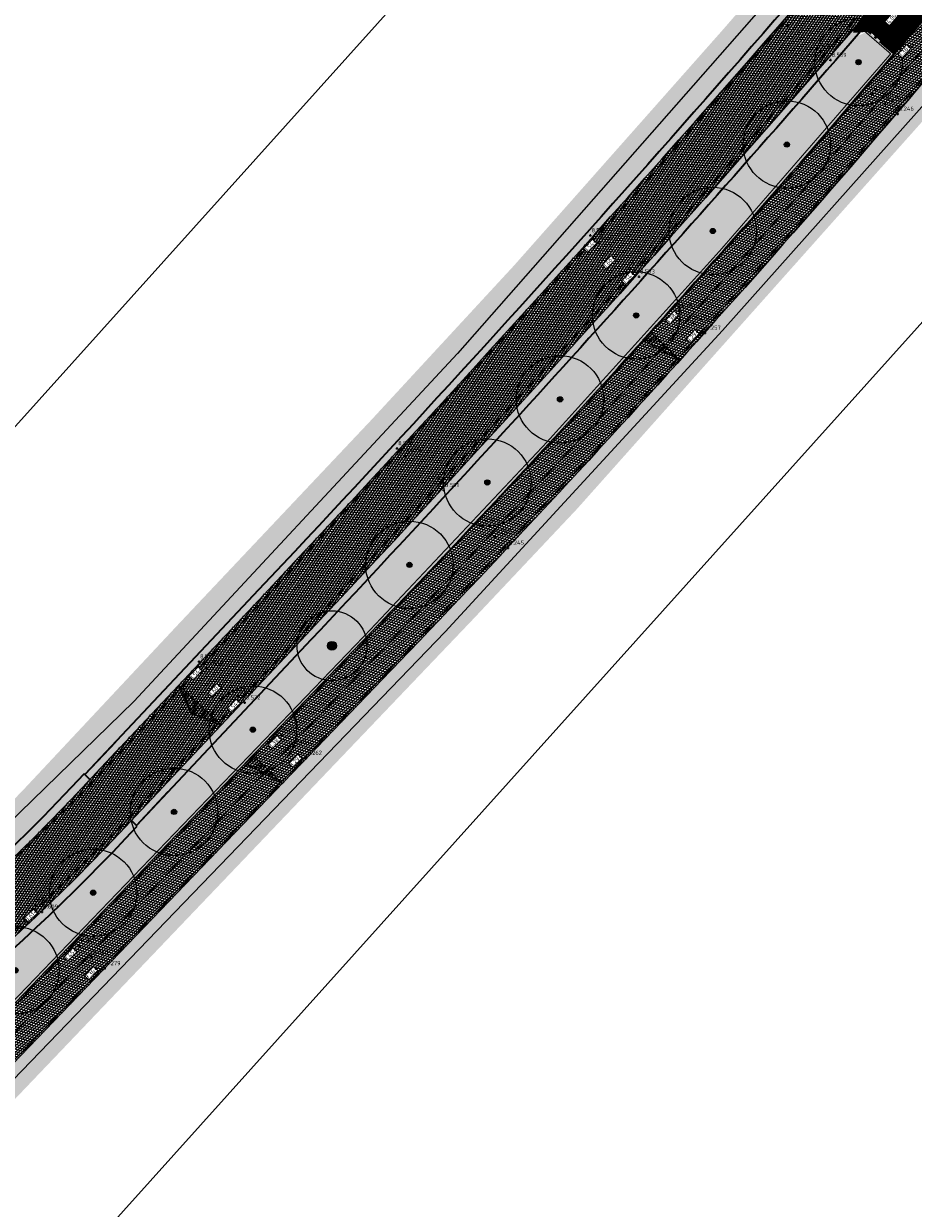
# Model space of a CAD drawing. Header units: metres. Extents: x 157685 to 160831, y 403691 to 406312.
# Tile 52 of 134: x 159374 to 159450, y 404400 to 404502. Entities that reach past the tile are written whole.
import ezdxf

# ---------------------------------------------------------------- set-up
doc = ezdxf.new("R2010")
doc.units = ezdxf.units.M
doc.header["$PDMODE"] = 35
for name, pattern in [('VH-OPSLUITBAND_120X250', [26, 16, -4, 2, -4]), ('VW-1-3_STREEP', [4, 1, -3]), ('VW-30-270_STREEP', [3, 0.3, -2.7])]:
    doc.linetypes.add(name, pattern=pattern)
doc.layers.get('Defpoints').update_dxf_attribs({"color": 171})
for name, color, linetype, lineweight in [('B-WE-GR-BOOM-S', 90, 'Continuous', 25), ('B-WE-GR-BOOM-S (ingemeten)', 90, 'Continuous', 25), ('B-WE-OG-HOOGTEPUNT-S', 7, 'Continuous', 25), ('B-WE-OG-HOOGTEPUNT-T18', 10, 'Continuous', 18), ('N-WE-GR-DOORWORTELBARE RUIMTE-G', 80, 'Continuous', 35), ('N-WE-GR-GRAS-A', 62, 'Continuous', 18), ('N-WE-GW-HOOGTE_AFWERKHOOGTE-T25', 7, 'Continuous', 25), ('N-WE-VH-GESLOTENVERHARDING_ASFALT-A-200', 253, 'Continuous', 18), ('N-WE-VH-HALFVERHARDING_GESTABILISEERD GRAS-A-200', 190, 'Continuous', 18), ('N-WE-VH-HALFVERHARDING_GRASBETONSTEEN-A-200', 132, 'Continuous', 18), ('N-WE-VH-HALFVERHARDING_GRASBETONSTEEN-G', 7, 'Continuous', 35), ('N-WE-VH-KANTOPSLUITING_OPSLUITBAND_120X250-G', 4, 'VH-OPSLUITBAND_120X250', 35), ('N-WE-VH-KANTVERHARDING-G', 7, 'Continuous', 30), ('N-WE-VH-M', 7, 'Continuous', 18), ('N-WE-VH-OPENVERHARDING_BETONSTRAATSTEEN-A-200', 252, 'Continuous', 18), ('N-WE-VH-VERHARDING_ASFALT-A', 252, 'Continuous', 18), ('N-WE-VW-MARKERING_LANGS_STREEP_13_010-G', 7, 'VW-1-3_STREEP', 13), ('N-WE-VW-MARKERING_LANGS_STREEP_30270_010-G', 7, 'VW-30-270_STREEP', 13), ('N-WE-VW-MARKERING_LANGS_STREEP_DOORGETROKKEN_010-G', 7, 'Continuous', 13)]:
    doc.layers.add(name, color=color, linetype=linetype, lineweight=lineweight)
doc.layers.add('Iv-a-afwateringsprofiel', color=5, linetype='Continuous')
doc.styles.add('NLCS-ISO', font='NLCS-ISO.TTF')
doc.styles.add('NLCS-ISO-M200-T18', font='NLCS-ISO.TTF', dxfattribs={"height": 0.36})
doc.dimstyles.new('NLCS-M200-T18-PIJL_L2_H2', dxfattribs={"dimscale": 0.2, "dimtxt": 0.36, "dimasz": 1.8, "dimexe": 2, "dimexo": 2, "dimgap": 0.7, "dimtad": 1, "dimzin": 0, "dimdsep": 46, "dimtxsty": 'NLCS-ISO-M200-T18', "dimcen": 0, "dimdle": 2, "dimclrd": 256, "dimclre": 256, "dimclrt": 256, "dimazin": 0, "dimtfac": 1, "dimtofl": 0, "dimtmove": 0, "dimatfit": 3, "dimfxl": 2, "dimfxlon": 1, "dimtfill": 1, "dimtfillclr": 256, "dimtolj": 1, "dimtzin": 0, "dimlwd": -1, "dimlwe": -1, "dimarcsym": 0})
pattern_1 = [(0, (0, 0), (1, 1), [0.12, -0.8]), (45, (0.4, 0.2), (-0.1131370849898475, 1.866761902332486), [0.12, -0.8]), (29.99999999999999, (0.08, 0.12), (0.2274613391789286, 1.286025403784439), [0.12, -0.8]), (15, (0.32, 0.48), (0.3856270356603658, 0.7244941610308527), [0.12, -0.8]), (135, (0.16, 2), (-0.02828427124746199, -0.6505382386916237), [0.12, -0.8]), (150, (1.2, 0.4), (0.2156921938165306, -0.5864101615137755), [0.12, -0.8]), (165, (0.24, 0.04), (0.1434520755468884, -0.7010146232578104), [0.12, -0.8]), (85, (0.4, 0.4), (-0.872677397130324, 1.040016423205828), [0.12, -0.8]), (99.99999999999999, (0, 0), (-1.112117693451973, 0.7787131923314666), [0.12, -0.7999999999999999])]
pattern_2 = [(0, (0, 0), (0.1875, 0.1875), [0.1875, -0.1875]), (90, (0.09375, 0.09375), (-0.1875, 0.1875), [0.1875, -0.1875])]
pattern_3 = [(98.04306412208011, (159358.0725910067, 404372.9916169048), (-0.2772456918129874, -0.0391768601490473), [0.14, -0.14]), (188.0430641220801, (159358.0725910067, 404372.9916169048), (0.03917686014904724, -0.2772456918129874), [0.14, -0.14]), (98.04306412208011, (159357.9339694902, 404372.9720286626), (-0.2772456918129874, -0.0391768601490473), [0.14, -0.14]), (188.0430641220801, (159358.0530027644, 404373.1302384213), (0.03917686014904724, -0.2772456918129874), [0.14, -0.14])]

# ---------------------------------------------------------------- blocks, each defined once
blk = doc.blocks.new('*D775')
at = {"layer": 'Defpoints', "color": 0, "transparency": 16777216}
for p in [(159449.731255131, 404503.4770989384), (159449.731255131, 404503.4770989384), (159447.1136451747, 404500.4525133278)]:
    blk.add_point(p, dxfattribs=at)
at = {"layer": 'N-WE-VH-M', "transparency": 16777216}
for p, q in [((159449.7312551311, 404503.4770989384), (159449.42879657, 404503.7388599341)), ((159447.3492300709, 404500.7247260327), (159449.495670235, 404503.2048862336)), ((159447.1136451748, 404500.4525133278), (159446.8111866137, 404500.7142743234))]:
    blk.add_line(p, q, dxfattribs=at)
for points in [[(159449.4503014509, 404503.2441503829), (159449.5410390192, 404503.1656220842), (159449.7312551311, 404503.4770989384)], [(159447.3038612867, 404500.7639901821), (159447.3945988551, 404500.6854618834), (159447.1136451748, 404500.4525133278)]]:
    blk.add_solid(points, dxfattribs=at)
at = {"layer": 'N-WE-VH-M', "transparency": 16777216, "insert": (159448.1804833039, 404502.1742149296), "char_height": 0.36, "attachment_point": 5, "rotation": 49.125640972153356, "style": 'NLCS-ISO-M200-T18', "bg_fill": 3, "box_fill_scale": 1.1, "bg_fill_color": 256, "bg_fill_true_color": 13158600, "bg_fill_transparency": 0}
blk.add_mtext('\\A1;4.00', dxfattribs=at)
blk = doc.blocks.new('SGR-BOOM_GBKN-SO')
at = {"linetype": 'ByBlock', "lineweight": 18}
h = blk.add_hatch(color=0, dxfattribs=at)
h.dxf.hatch_style = 1
edge = h.paths.add_edge_path()
edge.add_arc((0, 0), 0.25, 0, 360)
at = {"color": 0, "linetype": 'ByBlock', "lineweight": 18}
for radius in [2, 0.25]:
    blk.add_circle((0, 0), radius, dxfattribs=at)
at = {"color": 0, "linetype": 'ByBlock', "lineweight": 18, "style": 'NLCS-ISO'}
blk.add_attdef('SOORT', (2.5, 0), '', height=1.5, dxfattribs=at)
blk = doc.blocks.new('SGR-BOOM_01')
at = {"ltscale": 0.1}
h = blk.add_hatch(color=256, dxfattribs=at)
edge = h.paths.add_edge_path()
edge.add_arc((7.366995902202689e-12, -5.115907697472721e-12), 0.15, 0, 360)
for centre, radius in [((0, 0), 2.5), ((7.366995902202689e-12, -5.115907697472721e-12), 0.04499999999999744)]:
    blk.add_circle(centre, radius)
blk.add_circle((7.366995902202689e-12, -5.115907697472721e-12), 0.15, dxfattribs=at)
blk = doc.blocks.new('SOG-HOOGTEPUNT-SO')
for p, q in [((-0.5, 0), (0.5, 0)), ((0, 0.5), (0, -0.5))]:
    blk.add_line(p, q)
blk = doc.blocks.new('*U873')
h = blk.add_hatch()
h.set_pattern_fill('AMO-BODEM_LEEM', color=256, scale=0.1, angle=135, pattern_type=2)
h.set_pattern_definition([(270, (0.4999999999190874, -1.52950818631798), (0.25, -5.551115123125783e-17), [])])
h.paths.add_polyline_path([(3.499999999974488, 0), (3.499999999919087, 1), (0, 0)])
blk.add_lwpolyline([(3.499999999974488, 0), (3.499999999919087, 1), (0, 0)], close=True)
blk = doc.blocks.new('*U874')
h = blk.add_hatch()
h.set_pattern_fill('AMO-BODEM_LEEM', color=256, scale=0.1, angle=135, pattern_type=2)
h.set_pattern_definition([(270, (-0.4999999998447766, -0.5295081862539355), (0.25, -5.551115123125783e-17), [])])
h.paths.add_polyline_path([(2.500000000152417, 0), (2.500000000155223, 1.000000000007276), (0, 0)])
h = blk.add_hatch()
h.set_pattern_fill('AMO-BODEM_LEEM', color=256, scale=0.1, angle=135, pattern_type=2)
h.set_pattern_definition([(270, (-1.499999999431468, -0.5295081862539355), (0.25, -5.551115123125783e-17), [])])
h.paths.add_polyline_path([(2.500000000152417, 0), (2.500000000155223, 1.000000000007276), (5.000000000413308, 0)])
for points in [[(2.500000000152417, 0), (2.500000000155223, 1.000000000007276), (0, 0)], [(2.500000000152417, 0), (2.500000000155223, 1.000000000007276), (5.000000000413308, 0)]]:
    blk.add_lwpolyline(points, close=True)

msp = doc.modelspace()

# ---------------------------------------------------------------- hatches: boundary and pattern name
at = {"layer": 'N-WE-GR-GRAS-A'}
h = msp.add_hatch(dxfattribs=at)
h.set_pattern_fill('AGR-GRAS_01-SO', color=256, scale=0.04, pattern_type=2)
h.set_pattern_definition(pattern_1)
edge = h.paths.add_edge_path()
edge.add_line((159486.0976987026, 404559.6040639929), (159489.2879344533, 404563.5953185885))
edge.add_line((159489.2879344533, 404563.5953185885), (159488.9579796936, 404566.7480068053))
edge.add_line((159488.9579796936, 404566.7480068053), (159488.4316255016, 404567.1687251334))
edge.add_line((159488.4316255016, 404567.1687251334), (159486.506, 404565.401))
edge.add_line((159486.506, 404565.401), (159484.934, 404563.096))
edge.add_line((159484.934, 404563.096), (159477.0752872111, 404553.2238677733))
edge.add_line((159477.0752872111, 404553.2238677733), (159455.8254069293, 404526.9358052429))
edge.add_line((159455.8254069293, 404526.9358052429), (159443.0590710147, 404512.0078888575))
edge.add_line((159443.0590710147, 404512.0078888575), (159433.7619803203, 404501.2826950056))
edge.add_line((159433.7619803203, 404501.2826950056), (159415.769490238, 404480.9739000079))
edge.add_line((159415.769490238, 404480.9739000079), (159403.496098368, 404467.6952198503))
edge.add_line((159403.496098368, 404467.6952198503), (159387.0426817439, 404450.2758926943))
edge.add_line((159387.0426817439, 404450.2758926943), (159373.7839626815, 404436.1209388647))
edge.add_line((159373.7839626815, 404436.1209388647), (159366.0961455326, 404428.1314440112))
edge.add_line((159366.0961455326, 404428.1314440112), (159359.25, 404421.795))
edge.add_line((159359.25, 404421.795), (159355.8008949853, 404419.1669526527))
edge.add_line((159355.8008949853, 404419.1669526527), (159352.68, 404417.098))
edge.add_line((159352.68, 404417.098), (159350.868, 404416.587))
edge.add_line((159350.868, 404416.587), (159349.917, 404416.656))
edge.add_line((159349.917, 404416.656), (159349.766, 404416.8245))
edge.add_line((159349.766, 404416.8245), (159349.405, 404417.398))
edge.add_line((159349.405, 404417.398), (159349.351, 404417.881))
edge.add_line((159349.351, 404417.881), (159343.21, 404414.61))
edge.add_line((159343.21, 404414.61), (159337.3, 404408.5))
edge.add_line((159337.3, 404408.5), (159326.4217340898, 404403.2471475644))
edge.add_line((159326.4217340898, 404403.2471475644), (159327.0184105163, 404402.0111895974))
edge.add_line((159327.0184105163, 404402.0111895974), (159324.4451240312, 404400.736043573))
edge.add_line((159324.4451240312, 404400.736043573), (159308.778, 404392.9815))
edge.add_line((159308.778, 404392.9815), (159290.525443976, 404383.9472802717))
edge.add_line((159290.525443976, 404383.9472802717), (159289.307, 404386.409))
edge.add_line((159289.307, 404386.409), (159284.765, 404383.811))
edge.add_line((159284.765, 404383.811), (159284.817, 404383.72))
edge.add_line((159284.817, 404383.72), (159285.9187846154, 404381.7928769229))
edge.add_line((159285.9187846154, 404381.7928769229), (159276.665, 404376.505))
edge.add_line((159276.665, 404376.505), (159275.513, 404378.52))
edge.add_line((159275.513, 404378.52), (159271.19, 404376.593))
edge.add_line((159271.19, 404376.593), (159272.941, 404374.175))
edge.add_line((159272.941, 404374.175), (159260.5997271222, 404367.2220883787))
edge.add_line((159260.5997271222, 404367.2220883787), (159251.1625291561, 404362.4409326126))
edge.add_line((159251.1625291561, 404362.4409326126), (159239.7911829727, 404356.9159978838))
edge.add_line((159239.7911829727, 404356.9159978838), (159232.3698555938, 404353.3396434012))
edge.add_line((159232.3698555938, 404353.3396434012), (159227.509698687, 404351.5886457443))
edge.add_line((159227.509698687, 404351.5886457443), (159220.223457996, 404348.9635884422))
edge.add_line((159220.223457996, 404348.9635884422), (159211.6693482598, 404345.8817484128))
edge.add_line((159211.6693482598, 404345.8817484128), (159209.3216520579, 404345.161543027))
edge.add_line((159209.3216520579, 404345.161543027), (159195.7787390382, 404341.2122880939))
edge.add_line((159195.7787390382, 404341.2122880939), (159186.7421899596, 404338.5771359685))
edge.add_line((159186.7421899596, 404338.5771359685), (159182.246, 404337.266))
edge.add_line((159182.246, 404337.266), (159176.4847919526, 404336.5116529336))
edge.add_line((159176.4847919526, 404336.5116529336), (159172.885968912, 404336.2487860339))
edge.add_line((159172.885968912, 404336.2487860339), (159167.72128602, 404336.1477853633))
edge.add_line((159167.72128602, 404336.1477853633), (159163.337809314, 404336.316808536))
edge.add_line((159163.337809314, 404336.316808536), (159160.8929747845, 404336.5131392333))
edge.add_line((159160.8929747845, 404336.5131392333), (159157.8820081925, 404336.8562838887))
edge.add_line((159157.8820081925, 404336.8562838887), (159154.55592463, 404337.3670281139))
edge.add_line((159154.55592463, 404337.3670281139), (159150.716, 404338.132))
edge.add_line((159150.716, 404338.132), (159150.967, 404339.634))
edge.add_line((159150.967, 404339.634), (159146.675, 404341.561))
edge.add_line((159146.675, 404341.561), (159145.643, 404339.641))
edge.add_line((159145.643, 404339.641), (159135.0451162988, 404343.0806025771))
edge.add_line((159135.0451162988, 404343.0806025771), (159121.0189521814, 404347.6328727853))
edge.add_line((159121.0189521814, 404347.6328727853), (159104.6198743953, 404353.0088633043))
edge.add_line((159104.6198743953, 404353.0088633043), (159078.836026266, 404361.5388528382))
edge.add_line((159078.836026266, 404361.5388528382), (159065.386, 404366.027))
edge.add_line((159065.386, 404366.027), (159066.2831298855, 404368.1900888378))
edge.add_line((159066.2831298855, 404368.1900888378), (159061.0873276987, 404370.0665498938))
edge.add_line((159061.0873276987, 404370.0665498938), (159060.435, 404368.22))
edge.add_line((159060.435, 404368.22), (159052.8473989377, 404370.6478335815))
edge.add_line((159052.8473989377, 404370.6478335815), (159037.53, 404375.549))
edge.add_line((159037.53, 404375.549), (159036.7704979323, 404377.299659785))
edge.add_line((159036.7704979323, 404377.299659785), (159035.8942451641, 404374.6548370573))
edge.add_line((159035.8942451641, 404374.6548370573), (159036.4970810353, 404373.4546410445))
edge.add_line((159036.4970810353, 404373.4546410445), (159141.1647930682, 404338.77731789))
edge.add_arc((159168.4631783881, 404421.1729376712), 86.80000000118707, 251.6695173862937, 286.9570299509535)
edge.add_line((159193.7787823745, 404338.1466755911), (159205.379032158, 404341.6837170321))
edge.add_arc((159133.3987203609, 404577.753780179), 246.8000000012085, 286.9570299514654, 297.1231289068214)
edge.add_line((159245.9158836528, 404358.0946625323), (159333.6997134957, 404403.0606426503))
edge.add_arc((159259.9344095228, 404547.0673089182), 161.7999999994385, 297.1231289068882, 316.7431859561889)
edge.add_line((159377.7716470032, 404436.1906862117), (159378.8752580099, 404437.3635797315))
edge.add_line((159378.8752580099, 404437.3635797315), (159378.9480869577, 404437.2950527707))
edge.add_line((159378.9480869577, 404437.2950527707), (159393.8634797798, 404453.1468044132))
edge.add_arc((158121.6145912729, 405650.2442840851), 1746.900000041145, 316.7431859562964, 319.8907262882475)
edge.add_line((159457.6736446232, 404524.8084502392), (159457.5971629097, 404524.8728749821))
edge.add_arc((158121.6145911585, 405650.244284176), 1746.80000018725, 319.8907262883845, 321.3644282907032)
h = msp.add_hatch(dxfattribs=at)
h.set_pattern_fill('AGR-GRAS_01-SO', color=256, scale=0.04, pattern_type=2)
h.set_pattern_definition(pattern_1)
edge = h.paths.add_edge_path()
edge.add_line((159383.3660452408, 404432.9428278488), (159383.4374163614, 404432.8727515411))
edge.add_line((159383.4374163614, 404432.8727515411), (159382.4326996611, 404431.8049607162))
edge.add_arc((159259.9344095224, 404547.0673089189), 168.200000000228, 300.1281556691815, 316.74318595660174, ccw=False)
edge.add_line((159344.3600144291, 404401.5903099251), (159344.0057533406, 404400.2897681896))
edge.add_line((159344.0057533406, 404400.2897681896), (159345.2700331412, 404398.0788661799))
edge.add_line((159345.2700331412, 404398.0788661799), (159346.6593342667, 404398.6279704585))
edge.add_arc((159321.561252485, 404460.2099182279), 66.50000000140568, 292.1736388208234, 316.1360561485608)
edge.add_line((159369.5069096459, 404414.1288596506), (159403.3825830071, 404449.3752596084))
edge.add_arc((158612.8199803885, 405209.193014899), 1096.499999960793, 316.1360561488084, 319.644696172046)
edge.add_line((159448.4008657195, 404499.1811600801), (159446.1641129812, 404501.1155809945))
edge.add_line((159446.1641129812, 404501.1155809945), (159445.1364715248, 404500.6141511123))
edge.add_arc((158121.6145911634, 405650.2442841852), 1753.100000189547, 316.7431859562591, 319.0219497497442, ccw=False)
edge.add_line((159398.378874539, 404448.8981328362), (159383.3660452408, 404432.9428278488))
h = msp.add_hatch(dxfattribs=at)
h.set_pattern_fill('AGR-GRAS_01-SO', color=256, scale=0.04, pattern_type=2)
h.set_pattern_definition(pattern_1)
h.paths.add_polyline_path([(159253.5330655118, 404344.1559608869), (159259.4625079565, 404347.1731159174), (159265.754, 404350.712), (159267.562926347, 404350.4219337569), (159268.4736334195, 404356.8409654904), (159268.2002609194, 404357.3746508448, 0.07292179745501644), (159261.0857138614, 404352.3598153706, -0.07321687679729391), (159253.1060315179, 404346.7421801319), (159249.0326165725, 404344.6872122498, -0.0080970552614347), (159244.6605079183, 404342.5696663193, 0.424591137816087), (159243.2497899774, 404338.4898185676), (159243.4758799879, 404338.0448847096), (159245.857, 404340.209)])
h.paths.add_polyline_path([(159228.2467077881, 404333.6795991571), (159236.4654793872, 404336.5337318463), (159239.749, 404337.674), (159241.6854861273, 404337.1533940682), (159241.2436281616, 404338.0229484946, 0.3887558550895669), (159237.4495382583, 404339.4471754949, -0.02105768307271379), (159225.5449052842, 404335.2315376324), (159184.4185494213, 404322.5894240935), (159186.3597707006, 404320.047609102), (159187.711, 404321.228), (159195.1399841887, 404323.4673999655), (159204.1602540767, 404326.1864785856), (159209.7425668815, 404327.8692161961), (159214.2624571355, 404329.2316961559), (159221.3207641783, 404331.3593588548)])
edge = h.paths.add_edge_path()
edge.add_line((159453.4445315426, 404495.1467727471), (159451.2093584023, 404497.0811902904))
edge.add_arc((158612.8199803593, 405209.1930149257), 1100.000000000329, 316.136056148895, 319.65606690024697, ccw=False)
edge.add_line((159405.9060386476, 404446.9499407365), (159372.0303652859, 404411.7035407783))
edge.add_arc((159321.5612524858, 404460.2099182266), 69.99999999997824, 292.17363882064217, 316.13605614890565, ccw=False)
edge.add_line((159347.9802859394, 404395.3868153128), (159345.913611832, 404394.5445302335))
edge.add_line((159345.913611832, 404394.5445302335), (159346.0419317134, 404393.7765823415))
edge.add_line((159346.0419317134, 404393.7765823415), (159351.07, 404395.806))
edge.add_line((159351.07, 404395.806), (159353.704, 404393.907))
edge.add_line((159353.704, 404393.907), (159360.07, 404392.25))
edge.add_line((159360.07, 404392.25), (159365.0370307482, 404399.1549424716))
edge.add_line((159365.0370307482, 404399.1549424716), (159366.6260647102, 404398.0118747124))
edge.add_line((159366.6260647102, 404398.0118747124), (159368.748, 404401.274))
edge.add_line((159368.748, 404401.274), (159366.86, 404403.08))
edge.add_line((159366.86, 404403.08), (159371.9510387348, 404408.4114918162))
edge.add_line((159371.9510387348, 404408.4114918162), (159381.9776597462, 404418.9116766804))
edge.add_line((159381.9776597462, 404418.9116766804), (159401.3422940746, 404439.1909153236))
edge.add_line((159401.3422940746, 404439.1909153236), (159412.235965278, 404450.599101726))
edge.add_line((159412.235965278, 404450.599101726), (159421.2044491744, 404460.112465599))
edge.add_line((159421.2044491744, 404460.112465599), (159430.9228547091, 404471.0155212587))
edge.add_line((159430.9228547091, 404471.0155212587), (159440.2266978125, 404481.4534803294))
edge.add_line((159440.2266978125, 404481.4534803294), (159451.41, 404494))
edge.add_line((159451.41, 404494), (159453.4445315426, 404495.1467727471))
at = {"layer": 'N-WE-VH-GESLOTENVERHARDING_ASFALT-A-200', "true_color": 0xcf7363}
h = msp.add_hatch(dxfattribs=at)
h.set_pattern_fill('AVH-ASFALT-SO', color=23, scale=0.2, angle=90, pattern_type=2)
h.set_pattern_definition([(162.0033148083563, (158890.0418720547, 404357.8260220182), (-0.0617923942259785, -0.1902148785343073), []), (222.0033148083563, (158890.0418720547, 404357.8260220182), (0.1338347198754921, -0.1486212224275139), [])])
edge = h.paths.add_edge_path()
edge.add_line((159253.1060315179, 404346.7421801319), (159251.5295873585, 404349.8670519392))
edge.add_line((159251.5295873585, 404349.8670519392), (159247.4561724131, 404347.8120840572))
edge.add_arc((159181.4707240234, 404478.610289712), 146.5000000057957, 287.0872649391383, 296.7701601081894, ccw=False)
edge.add_line((159224.5165077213, 404338.5770418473), (159183.3511629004, 404325.9229432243))
edge.add_arc((159166.7498879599, 404379.9289398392), 56.50000000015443, 251.76502299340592, 287.08726493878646, ccw=False)
edge.add_line((159149.0702026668, 404326.2663017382), (159006.9274350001, 404373.096638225))
edge.add_arc((158977.6699027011, 404284.2920955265), 93.50000000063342, 71.76502299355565, 102.0033148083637)
edge.add_line((158958.224868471, 404375.7477713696), (158896.1344402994, 404362.5462889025))
edge.add_line((158896.1344402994, 404362.5462889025), (158896.0895711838, 404358.9585128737))
edge.add_line((158896.0895711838, 404358.9585128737), (158958.9527574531, 404372.3242968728))
edge.add_arc((158977.6699027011, 404284.2920955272), 89.99999999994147, 71.76502299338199, 102.00331480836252, ccw=False)
edge.add_line((159005.8322332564, 404369.7724040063), (159147.975000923, 404322.9420675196))
edge.add_arc((159166.7498879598, 404379.9289398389), 59.99999999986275, 251.7650229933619, 287.0872649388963)
edge.add_line((159184.3795604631, 404322.5774390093), (159225.5449052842, 404335.2315376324))
edge.add_arc((159181.470724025, 404478.6102897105), 150.0000000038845, 287.0872649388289, 291.9126172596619)
edge.add_arc((159238.5691145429, 404336.6639132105), 3.000000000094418, 26.937080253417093, 111.9126172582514, ccw=False)
edge.add_line((159241.2436281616, 404338.0229484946), (159241.6854861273, 404337.1533940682))
edge.add_line((159241.6854861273, 404337.1533940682), (159243.4758799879, 404338.0448847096))
edge.add_line((159243.4758799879, 404338.0448847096), (159243.2497899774, 404338.4898185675))
edge.add_arc((159245.9243035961, 404339.8488538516), 2.999999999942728, 114.9144922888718, 206.9370802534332, ccw=False)
edge.add_arc((159181.4707239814, 404478.6102897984), 150.0000001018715, 294.9144922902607, 296.7701601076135)
edge.add_line((159249.0326165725, 404344.6872122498), (159253.1060315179, 404346.7421801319))
edge = h.paths.add_edge_path()
edge.add_line((159369.5069096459, 404414.1288596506), (159372.0303652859, 404411.7035407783))
edge.add_line((159372.0303652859, 404411.7035407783), (159405.9060386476, 404446.9499407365))
edge.add_arc((158612.8199803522, 405209.1930149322), 1100.000000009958, 316.1360561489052, 320.3070477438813)
edge.add_line((159459.2459142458, 404506.652526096), (159509.1245346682, 404566.7466538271))
edge.add_arc((159085.911567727, 404918.0168982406), 549.9999999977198, 320.3070477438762, 331.3138853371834)
edge.add_line((159568.4059524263, 404654.0108969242), (159565.0310872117, 404655.1352974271))
edge.add_arc((159085.9115677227, 404918.0168982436), 546.5000000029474, 320.3070477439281, 331.24746020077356, ccw=False)
edge.add_line((159506.4313612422, 404568.982009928), (159456.5527408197, 404508.8878821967))
edge.add_arc((158612.8199803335, 405209.1930149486), 1096.500000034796, 316.1360561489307, 320.3070477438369, ccw=False)
edge.add_line((159403.3825830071, 404449.3752596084), (159369.5069096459, 404414.1288596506))
at = {"layer": 'N-WE-VH-HALFVERHARDING_GESTABILISEERD GRAS-A-200'}
h = msp.add_hatch(dxfattribs=at)
h.set_pattern_fill('AVH-GRAS_GESTABILISEERD-SO', color=256, scale=0.2, pattern_type=2)
h.set_pattern_definition(pattern_2)
edge = h.paths.add_edge_path()
edge.add_line((159379.383533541, 404436.8822680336), (159378.8752580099, 404437.3635797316))
edge.add_line((159378.8752580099, 404437.3635797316), (159377.7716470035, 404436.1906862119))
edge.add_arc((159259.9344095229, 404547.0673089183), 161.7999999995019, 297.12312890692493, 316.7431859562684, ccw=False)
edge.add_line((159333.6997134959, 404403.0606426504), (159332.9118747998, 404402.6570838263))
edge.add_line((159332.9118747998, 404402.6570838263), (159332.9041464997, 404401.8666337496))
edge.add_line((159332.9041464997, 404401.8666337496), (159334.018846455, 404402.4376224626))
edge.add_arc((159259.934409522, 404547.0673089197), 162.5000000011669, 297.1231289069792, 316.7431859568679)
edge.add_line((159378.2814496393, 404435.7109974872), (159379.383533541, 404436.8822680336))
h = msp.add_hatch(dxfattribs=at)
h.set_pattern_fill('AVH-GRAS_GESTABILISEERD-SO', color=256, scale=0.2, pattern_type=2)
h.set_pattern_definition(pattern_2)
edge = h.paths.add_edge_path()
edge.add_line((159344.0938908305, 404402.2452397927), (159343.8324393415, 404401.285415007))
edge.add_arc((159259.9344095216, 404547.0673089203), 168.2000000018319, 299.9205891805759, 316.7423230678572)
edge.add_line((159382.4309637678, 404431.8031158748), (159383.4392447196, 404432.87469468))
edge.add_line((159383.4392447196, 404432.87469468), (159382.9396783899, 404433.3652623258))
edge.add_line((159382.9396783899, 404433.3652623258), (159381.9228970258, 404432.2846494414))
edge.add_arc((159259.9344095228, 404547.0673089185), 167.4999999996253, 300.1618699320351, 316.7431859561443, ccw=False)
h.paths.add_polyline_path([(159335.7728750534, 404396.9318110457), (159334.8193670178, 404397.229881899), (159332.848944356, 404396.2205617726), (159332.8412160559, 404395.4301116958)])
at = {"layer": 'N-WE-VH-HALFVERHARDING_GRASBETONSTEEN-A-200'}
h = msp.add_hatch(dxfattribs=at)
h.set_pattern_fill('AVH-GRASBETONSTEEN_02-SO', color=256, scale=0.2, angle=5, pattern_type=2)
h.set_pattern_definition(pattern_3)
edge = h.paths.add_edge_path()
edge.add_line((159378.9526885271, 404437.3083711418), (159379.383533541, 404436.8822680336))
edge.add_line((159379.383533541, 404436.8822680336), (159394.3004534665, 404452.735642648))
edge.add_arc((158121.6145912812, 405650.2442840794), 1747.500000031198, 316.7431859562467, 319.391127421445)
edge.add_line((159448.2650787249, 404512.8108863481), (159447.8889013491, 404513.2939489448))
edge.add_arc((158121.6145912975, 405650.2442840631), 1746.900000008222, 316.7431859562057, 319.39512478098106, ccw=False)
edge.add_line((159393.8634797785, 404453.1468044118), (159378.9526885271, 404437.3083711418))
h = msp.add_hatch(dxfattribs=at)
h.set_pattern_fill('AVH-GRASBETONSTEEN_02-SO', color=256, scale=0.2, angle=5, pattern_type=2)
h.set_pattern_definition(pattern_3)
edge = h.paths.add_edge_path()
edge.add_line((159448.8328433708, 404505.8020787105), (159448.8935410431, 404504.9538407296))
edge.add_arc((158121.6145913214, 405650.2442840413), 1753.09999997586, 319.2095501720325, 319.3539533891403)
edge.add_line((159451.7758113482, 404508.3026311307), (159451.3996834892, 404508.7856301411))
edge.add_arc((158121.6145912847, 405650.2442840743), 1752.500000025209, 319.22924981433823, 319.35792472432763, ccw=False)
edge = h.paths.add_edge_path()
edge.add_line((159445.5319617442, 404501.0696209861), (159444.6837925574, 404501.0079555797))
edge.add_arc((158121.6145912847, 405650.2442840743), 1752.500000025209, 316.743185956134, 319.0219645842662, ccw=False)
edge.add_line((159397.9419008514, 404449.3092946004), (159382.9396783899, 404433.3652623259))
edge.add_line((159382.9396783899, 404433.3652623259), (159383.3664157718, 404432.9432216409))
edge.add_line((159383.3664157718, 404432.9432216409), (159398.3788745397, 404448.8981328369))
edge.add_arc((158121.6145913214, 405650.2442840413), 1753.09999997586, 316.7431859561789, 319.0416642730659)
at = {"layer": 'N-WE-VH-OPENVERHARDING_BETONSTRAATSTEEN-A-200'}
h = msp.add_hatch(dxfattribs=at)
h.set_pattern_fill('AVH-BSS_KEIFORMAAT_HALFST-SO', color=256, scale=0.1, pattern_type=2)
h.set_pattern_definition([(319.6608578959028, (158612.3636645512, 405209.5865668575), (0.1480013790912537, 0.01206614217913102), [0.105, -0.105]), (49.66085789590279, (158612.3636645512, 405209.5865668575), (-0.08003376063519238, 0.06796761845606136), [])])
edge = h.paths.add_edge_path()
edge.add_line((159451.0622622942, 404502.3251865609), (159448.8226361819, 404504.2634579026))
edge.add_line((159448.8226361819, 404504.2634579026), (159448.7214947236, 404505.676889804))
edge.add_arc((158121.1582884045, 405650.6378250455), 1753.100000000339, 319.0275091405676, 319.2237728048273, ccw=False)
edge.add_line((159444.7917106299, 404501.1361184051), (159446.2050262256, 404501.238872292))
edge.add_line((159446.2050262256, 404501.238872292), (159448.4814779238, 404499.2760398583))
edge.add_arc((158612.8199827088, 405209.1930129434), 1096.499996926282, 319.6512017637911, 319.8599390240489)
at = {"layer": 'N-WE-VH-VERHARDING_ASFALT-A'}
h = msp.add_hatch(dxfattribs=at)
h.set_pattern_fill('AVH-ASFALT', color=256, scale=0.2, angle=90, pattern_type=2)
h.set_pattern_definition([(355.6069263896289, (158844.5507043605, 404349.5946988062), (0.01531969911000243, 0.199412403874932), []), (55.60692638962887, (158844.5507043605, 404349.5946988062), (-0.1650363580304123, 0.112973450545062), [])])
h.paths.add_polyline_path([(159490.550156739, 404556.0451853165), (159513.9976225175, 404585.3799470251, 0.04516852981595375), (159563.9566673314, 404660.9653931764), (159581.4923918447, 404693.5453829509), (159579.7718625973, 404700.8985033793), (159559.5538974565, 404663.3351225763, -0.04516852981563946), (159510.0919575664, 404588.501770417), (159486.6444917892, 404559.1670087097, -0.02016670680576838), (159394.3004534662, 404452.7356426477), (159378.2814496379, 404435.7109974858, -0.08581840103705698), (159334.018846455, 404402.4376224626), (159311.9556014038, 404391.136048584), (159313.3724200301, 404386.2439976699), (159336.2983675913, 404397.9874782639, 0.08581840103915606), (159381.922897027, 404432.2846494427), (159385.6609474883, 404436.2573673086), (159397.941900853, 404449.3092946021, 0.02016670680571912)])

# ---------------------------------------------------------------- linework, layer by layer
at = {"layer": 'Defpoints'}
for points in [[(159546.5898328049, 404643.4831197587), (159525.0756006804, 404611.6019615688), (159501.0137437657, 404579.9490714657), (159496.629518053, 404578.0791359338), (159494.0594498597, 404579.0991007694), (159493.5642089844, 404578.7102050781), (159491.0617675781, 404575.8659667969), (159487.632698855, 404574.256588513), (159486.4201507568, 404572.9109039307), (159485.4623269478, 404570.181091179), (159486.7058460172, 404568.6200510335), (159487.6972894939, 404566.2831322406), (159487.4122336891, 404563.1630699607), (159464.4944986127, 404535.7928182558), (159437.0103563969, 404503.0651510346), (159410.943379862, 404473.4471145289), (159383.1402533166, 404443.5816233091), (159359.2200813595, 404420.3188932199)], [(159368.8800170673, 404407.0709151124), (159409.8846412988, 404449.5533679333), (159433.6816379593, 404475.417841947), (159451.7360034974, 404495.6823665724), (159451.4221206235, 404497.1496543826), (159452.8469695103, 404498.0089469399), (159453.5024760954, 404499.6233198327), (159457.420049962, 404502.195046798), (159480.5840653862, 404531.0306694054), (159502.7678063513, 404558.0267042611), (159516.7375779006, 404574.6956145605), (159527.4320175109, 404588.0570825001), (159532.9328639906, 404595.9643169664), (159544.0037135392, 404611.9376033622), (159553.2160807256, 404625.9548317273)]]:
    msp.add_lwpolyline(points, dxfattribs=at)
msp.add_lwpolyline([(159358.0725910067, 404372.9916169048), (159487.7624497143, 404517.244688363), (159449.1558453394, 404551.9538216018), (159319.4659866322, 404407.7007501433)], close=True, dxfattribs=at)
at = {"layer": 'N-WE-GR-DOORWORTELBARE RUIMTE-G', "const_width": 0.1}
msp.add_lwpolyline([(159448.1201062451, 404499.1596426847), (159445.8836292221, 404501.0951886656)], dxfattribs=at)
msp.add_lwpolyline([(159448.1201062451, 404499.1596426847, -0.01526531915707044), (159403.2383855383, 404449.5138492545), (159369.3627121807, 404414.2674493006, -0.1049384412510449), (159346.583851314, 404398.813179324), (159345.3646563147, 404398.3162892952)], format="xyb", dxfattribs=at)
at = {"layer": 'N-WE-VH-HALFVERHARDING_GRASBETONSTEEN-G'}
for points in [[(159457.6736446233, 404524.8084502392, -0.01373459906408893), (159393.8634797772, 404453.1468044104), (159378.9480869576, 404437.2950527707)], [(159445.5319617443, 404501.0696209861, -0.01002933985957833), (159398.3788745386, 404448.8981328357), (159383.3660452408, 404432.9428278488)], [(159378.8752580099, 404437.3635797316), (159377.7716470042, 404436.1906862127, -0.08581840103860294), (159333.6997134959, 404403.0606426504), (159245.9158836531, 404358.0946625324, -0.04438709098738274), (159205.3790321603, 404341.6837170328), (159198.9223778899, 404339.7150134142), (159193.7787823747, 404338.1466755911, -0.1551991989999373), (159141.1647930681, 404338.77731789), (159036.5037728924, 404373.4524239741)], [(159343.8324393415, 404401.2854150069, 0.07353453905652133), (159382.4326996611, 404431.8049607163), (159383.4374163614, 404432.8727515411)]]:
    msp.add_lwpolyline(points, format="xyb", dxfattribs=at)
for points in [[(159381.5825264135, 404440.094877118), (159378.9480869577, 404437.2950527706)], [(159379.3850606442, 404436.8838910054), (159378.8752580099, 404437.3635797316)], [(159383.3660452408, 404432.9428278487), (159386.0979211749, 404435.8462055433)], [(159383.4374163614, 404432.8727515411), (159382.9378185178, 404433.3632856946)]]:
    msp.add_lwpolyline(points, dxfattribs=at)
at = {"layer": 'N-WE-VH-KANTOPSLUITING_OPSLUITBAND_120X250-G', "ltscale": 0.1, "flags": 128}
msp.add_lwpolyline([(159448.4001979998, 404499.1803742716), (159446.1641129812, 404501.1155809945), (159444.6801686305, 404501.0076921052)], dxfattribs=at)
at = {"layer": 'N-WE-VH-KANTVERHARDING-G'}
for points in [[(159808.3632259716, 405013.2505823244, -0.003682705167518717), (159804.8239452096, 405006.8334047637), (159797.5900122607, 404993.9427722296, -0.08414504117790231), (159777.1185378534, 404968.5901378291), (159743.6274273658, 404939.0008022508, 0.04762168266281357), (159704.354615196, 404897.0131901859), (159688.8631223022, 404876.9214717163, 0.04078858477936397), (159604.4502564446, 404746.7490080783), (159559.5538974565, 404663.3351225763, -0.04516852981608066), (159510.0919575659, 404588.5017704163), (159486.6444917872, 404559.1670087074, -0.02016670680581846), (159394.3004534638, 404452.7356426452), (159378.2814496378, 404435.7109974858)], [(159799.3294497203, 404957.5312500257), (159790.519768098, 404964.7741166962, 0.3683535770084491), (159780.1423641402, 404964.589784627), (159746.9379476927, 404935.2537427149, 0.04762168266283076), (159708.3142729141, 404893.9601407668), (159692.8227800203, 404873.8684222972, 0.04078858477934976), (159608.8530263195, 404744.3792786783), (159563.9566673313, 404660.9653931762, -0.04516852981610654), (159513.9976225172, 404585.3799470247), (159490.5501567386, 404556.0451853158, -0.02016670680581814), (159397.941900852, 404449.309294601), (159381.9228970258, 404432.2846494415)], [(159773.6812360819, 404953.5185455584), (159745.9610024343, 404929.4628856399, 0.04303694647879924), (159721.6180946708, 404904.3603853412), (159704.463918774, 404883.320726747, 0.0473388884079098), (159620.0789692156, 404757.1282419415), (159566.8658552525, 404658.5073159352, -0.04953312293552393), (159506.4313612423, 404568.982009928), (159456.552740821, 404508.8878821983, -0.01820139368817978), (159403.3825830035, 404449.3752596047), (159369.5069096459, 404414.1288596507, -0.1049384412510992), (159346.6593342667, 404398.6279704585), (159321.3924655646, 404388.3303108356, 0.02159958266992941), (159317.1932792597, 404386.4034822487), (159266.4712849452, 404360.4218841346, 0.07166867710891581), (159258.6755715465, 404354.8977700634, -0.07321687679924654), (159251.5295873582, 404349.8670519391), (159247.4561724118, 404347.8120840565, -0.04227475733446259), (159224.5165077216, 404338.5770418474), (159183.3511629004, 404325.9229432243, -0.1553543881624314), (159149.0702026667, 404326.2663017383), (159006.9274350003, 404373.096638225, 0.1327104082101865)], [(159775.4923605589, 404950.456105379), (159748.2549719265, 404926.8194590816, 0.04303694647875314), (159724.3307382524, 404902.1486971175), (159707.1765623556, 404881.1090385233, 0.04733888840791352), (159623.1591888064, 404755.4662409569), (159569.9460748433, 404656.8453149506, -0.04953312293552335), (159509.1245346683, 404566.7466538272), (159459.245914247, 404506.6525260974, -0.01820139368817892), (159405.9060386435, 404446.9499407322), (159372.0303652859, 404411.7035407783, -0.1049384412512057), (159347.9802859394, 404395.3868153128), (159322.7134172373, 404385.0891556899, 0.02159958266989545), (159318.7889440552, 404383.2883813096), (159268.0669497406, 404357.3067831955, 0.07166867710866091), (159261.0857138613, 404352.3598153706, -0.07321687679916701), (159253.1060315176, 404346.7421801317), (159249.0326165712, 404344.6872122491, -0.008097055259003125), (159244.6605079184, 404342.5696663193, -0.008097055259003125)], [(158796.7406190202, 404332.2254250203), (158842.3897305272, 404354.1036002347, -0.05942676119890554), (158887.7955939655, 404369.5655454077), (158962.2903386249, 404385.4043968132, -0.04343754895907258), (158976.4902088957, 404387.1551837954, -0.08918120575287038), (159005.3937677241, 404383.0220213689), (159140.9446447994, 404338.1128370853, 0.1551991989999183), (159193.9829404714, 404337.4771089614), (159199.1265359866, 404339.0454467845), (159205.583190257, 404341.0141504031, 0.04438709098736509), (159246.2350166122, 404357.4716423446), (159334.0188464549, 404402.4376224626, 0.08581840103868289), (159378.2814496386, 404435.7109974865), (159382.0195001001, 404439.6837153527)], [(159200.5848081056, 404334.2628280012), (159207.0414623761, 404336.2315316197, 0.04438709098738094), (159248.5145377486, 404353.0214981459), (159336.2983675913, 404397.9874782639, 0.08581840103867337), (159381.9228970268, 404432.2846494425), (159385.6609474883, 404436.2573673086)]]:
    msp.add_lwpolyline(points, format="xyb", dxfattribs=at)
msp.add_lwpolyline([(159448.4778993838, 404499.2718274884), (159446.2050262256, 404501.238872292), (159444.7953394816, 404501.1363822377)], dxfattribs=at)
at = {"layer": 'N-WE-VH-M'}
msp.add_lwpolyline([(159394.7213855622, 404440.3636002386), (159394.7213855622, 404440.3636002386)], dxfattribs=at)
at = {"layer": 'N-WE-VW-MARKERING_LANGS_STREEP_13_010-G', "const_width": 0.1, "flags": 128}
for points in [[(158799.755988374, 404333.3379209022), (158842.5193889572, 404353.833066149, -0.05942676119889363), (158887.8579844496, 404369.2721047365), (158962.3527291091, 404385.1109561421, -0.04343754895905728), (158976.500963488, 404386.8553766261, -0.08918120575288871), (159005.2994184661, 404382.7372438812), (159140.8502955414, 404337.8280595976, 0.1551991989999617), (159194.0704367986, 404337.1901518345), (159205.7540358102, 404340.7526233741, 0.04429900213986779), (159246.3717878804, 404357.2046336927), (159334.1556177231, 404402.1706138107, 0.08581840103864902), (159378.4999364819, 404435.5054166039), (159382.2379869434, 404439.47813447), (159394.5189403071, 404452.5300617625, 0.020166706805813), (159486.8788316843, 404558.9796993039), (159510.3262974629, 404588.3144610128, 0.04516852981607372), (159559.818063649, 404663.1929388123), (159604.7144226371, 404746.6068243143, -0.04078858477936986), (159689.1007017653, 404876.7382887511), (159704.5921946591, 404896.8300072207, -0.04762168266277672), (159743.8260585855, 404938.7759786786), (159774.6323000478, 404965.9932373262)], [(159777.5456031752, 404962.6958649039), (159746.7393164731, 404935.4785662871, 0.04762168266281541), (159708.0766934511, 404894.1433237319), (159692.5852005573, 404874.0516052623, 0.0407885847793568), (159608.588860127, 404744.5214624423), (159563.6925011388, 404661.1075769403, -0.04516852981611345), (159513.7632826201, 404585.5672564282), (159490.3158168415, 404556.2324947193, -0.02016670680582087), (159397.7234140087, 404449.5148754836), (159385.442460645, 404436.4629481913), (159381.7044101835, 404432.4902303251, -0.0858184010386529), (159336.1615963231, 404398.2544869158), (159248.3777664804, 404353.2885067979, -0.04425765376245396), (159207.0786106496, 404336.5565294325), (159195.3537162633, 404332.9814473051, -0.1551991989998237), (159139.4665064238, 404333.6513231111), (159003.9156293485, 404378.5605073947, 0.1331344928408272), (158963.2677895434, 404380.8071596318), (158888.773044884, 404364.9683082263, 0.05942676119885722), (158844.4210459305, 404349.8652328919), (158801.657699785, 404329.3701137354)]]:
    msp.add_lwpolyline(points, format="xyb", dxfattribs=at)
at = {"layer": 'N-WE-VW-MARKERING_LANGS_STREEP_30270_010-G', "const_width": 0.1, "flags": 128}
msp.add_lwpolyline([(159792.9871328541, 404962.7455764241, -0.09940442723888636), (159785.5967136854, 404958.4193337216), (159783.6244482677, 404957.7405952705, 0.09611741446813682), (159776.4467524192, 404953.6013963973), (159774.3453758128, 404951.7778186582), (159747.1079871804, 404928.1411723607, 0.04303694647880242), (159722.9744164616, 404903.2545412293), (159705.8202405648, 404882.2148826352, 0.04733888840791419), (159621.619079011, 404756.2972414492), (159568.4059650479, 404657.6763154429, -0.04953312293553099), (159507.7779479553, 404567.8643318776), (159457.899327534, 404507.7702041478, -0.01820139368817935), (159404.6443108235, 404448.1626001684), (159370.7686374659, 404412.9162002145, -0.104938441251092), (159347.3198101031, 404397.0073928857), (159322.0529414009, 404386.7097332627, 0.021599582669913), (159317.9911116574, 404384.8459317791), (159267.2691173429, 404358.8643336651, 0.07166867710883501), (159259.8806427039, 404353.6287927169, -0.07321687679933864), (159252.3178094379, 404348.3046160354), (159248.2443944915, 404346.2496481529, -0.0422747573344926), (159225.0307065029, 404336.9042897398), (159183.8653616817, 404324.2501911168, -0.1553543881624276), (159148.5226017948, 404324.604184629), (159006.3798341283, 404371.4345211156, 0.1327104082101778), (158958.5888129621, 404374.0360341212), (158889.7091228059, 404359.3910389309, 0.06078308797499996), (158843.4892124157, 404343.5123458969), (158697.8283415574, 404272.730896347, 0.2964777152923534), (158667.8835065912, 404223.0035187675), (158671.599814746, 404115.0876769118), (158672.0481688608, 404104.0965963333)], format="xyb", dxfattribs=at)
at = {"layer": 'N-WE-VW-MARKERING_LANGS_STREEP_DOORGETROKKEN_010-G', "const_width": 0.1, "flags": 128}
for points in [[(159773.7795490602, 404953.4052558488), (159746.0593154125, 404929.3495959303, 0.04303694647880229), (159721.7343508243, 404904.2655987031), (159704.5801749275, 404883.2259401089, 0.0473388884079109), (159620.2109786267, 404757.0570133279), (159566.9978646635, 404658.4360873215, -0.04953312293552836), (159506.5467829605, 404568.8862089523), (159456.6681625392, 404508.7920812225, -0.01820139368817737), (159403.4907311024, 404449.2713173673), (159369.6150577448, 404414.0249174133, -0.1049384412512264), (159346.7159464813, 404398.4890638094), (159321.4490777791, 404388.1914041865, 0.02159958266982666), (159317.2616648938, 404386.2699779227), (159266.5396705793, 404360.2883798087, 0.07166867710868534), (159258.77886336, 404354.7890005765, -0.07321687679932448), (159251.5971492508, 404349.7331288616), (159247.5237343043, 404347.6781609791, -0.04227475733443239), (159224.5605819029, 404338.4336630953), (159183.3952370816, 404325.7795644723, -0.1553543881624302), (159149.0232654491, 404326.1238345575), (159006.8804977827, 404372.9541710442, 0.1327104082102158)], [(159775.3940475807, 404950.5693950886), (159748.1566589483, 404926.9327487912, 0.04303694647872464), (159724.2144820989, 404902.2434837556), (159707.0603062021, 404881.2038251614, 0.04733888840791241), (159623.0271793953, 404755.5374695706), (159569.8140654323, 404656.9165435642, -0.04953312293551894), (159509.00911295, 404566.8424548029), (159459.1304925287, 404506.7483270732, -0.01820139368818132), (159405.7978905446, 404447.0538829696), (159371.922217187, 404411.8074830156, -0.1049384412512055), (159347.9236737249, 404395.5257219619), (159322.6568050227, 404385.228062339, 0.02159958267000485), (159318.720558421, 404383.4218856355), (159267.9985641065, 404357.4402875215, 0.07166867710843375), (159260.9824220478, 404352.4685848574, -0.07321687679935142), (159253.0384696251, 404346.8761032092), (159248.9650546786, 404344.8211353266, -0.008097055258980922), (159244.5973181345, 404342.7057069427, -0.008097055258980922)]]:
    msp.add_lwpolyline(points, format="xyb", dxfattribs=at)

# ---------------------------------------------------------------- block references
at = {"layer": 'B-WE-GR-BOOM-S', "xscale": 1.5, "yscale": 1.5, "zscale": 1.5}
msp.add_blockref('SGR-BOOM_GBKN-SO', (159400.16, 404448.359), dxfattribs=at)
at = {"layer": 'B-WE-GR-BOOM-S (ingemeten)', "xscale": 1.5, "yscale": 1.5, "zscale": 1.5}
for p in [(159445.3602693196, 404498.4454540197, 8.690860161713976), (159439.2085893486, 404491.3732924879, 8.716708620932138), (159432.845441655, 404483.9533271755, 8.700262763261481), (159426.2732098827, 404476.7078949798, 8.689268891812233), (159419.7360994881, 404469.5005898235, 8.719758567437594), (159413.4932987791, 404462.3715057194, 8.693386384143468), (159406.8094367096, 404455.2995413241, 8.716740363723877), (159393.3703446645, 404441.1536221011, 8.608725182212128), (159386.6033942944, 404434.1006584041, 8.680513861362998), (159379.6600071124, 404427.1609027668, 8.776099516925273), (159372.9845939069, 404420.506699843, 8.706344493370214)]:
    msp.add_blockref('SGR-BOOM_01', p, dxfattribs=at)
at = {"layer": 'B-WE-OG-HOOGTEPUNT-S', "xscale": 0.2, "yscale": 0.2, "zscale": 0.2}
for p in [(159439.2666466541, 404501.5645629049, 8.586263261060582), (159442.0644622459, 404499.3259534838, 8.584872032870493), (159449.9473344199, 404499.7647457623, 8.3133526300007), (159442.948174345, 404498.6188710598, 8.53931961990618), (159446.5536711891, 404495.7340135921, 8.313041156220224), (159447.6570750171, 404494.8511497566, 8.278917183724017), (159448.7134936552, 404494.0058800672, 8.24641139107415), (159422.3333835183, 404483.5703820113, 8.560687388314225), (159423.0357630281, 404482.9734140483, 8.601200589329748), (159425.7418647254, 404480.6734380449, 8.606792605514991), (159426.5009011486, 404480.0283161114, 8.572812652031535), (159430.005405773, 404477.0497597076, 8.30314137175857), (159431.1737079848, 404476.0567936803, 8.269915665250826), (159432.1710447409, 404475.2091349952, 8.256712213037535), (159405.7401806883, 404465.2976800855, 8.588270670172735), (159406.4251904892, 404464.6827686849, 8.629365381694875), (159409.0905669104, 404462.2901454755, 8.624362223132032), (159409.7479840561, 404461.7000031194, 8.591286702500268), (159413.1274477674, 404458.6663665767, 8.343361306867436), (159414.1736178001, 404457.7272531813, 8.28771360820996), (159415.2542044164, 404456.7572451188, 8.245388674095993), (159388.738763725, 404446.996753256, 8.550554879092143), (159389.3902087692, 404446.4108029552, 8.582171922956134), (159392.0825554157, 404443.9891384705, 8.58739154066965), (159392.650735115, 404443.4780822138, 8.532392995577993), (159395.804053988, 404440.6417905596, 8.322809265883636), (159396.8812209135, 404439.6729194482, 8.29713318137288), (159397.9389534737, 404438.721528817, 8.261929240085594), (159374.6680088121, 404426.0539331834, 8.60241386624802), (159375.2619336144, 404425.518743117, 8.60945311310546), (159378.4743571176, 404422.624004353, 8.342161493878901), (159379.5641652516, 404421.64197012, 8.32600245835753), (159380.6427807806, 404420.6700216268, 8.279120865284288)]:
    msp.add_blockref('SOG-HOOGTEPUNT-SO', p, dxfattribs=at)
at = {"layer": 'Iv-a-afwateringsprofiel'}
for name, p, rotation in [('*U873', (159430.0293376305, 404472.8718442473), 136.1360561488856), ('*U874', (159390.6472481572, 404441.5566980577), 136.7431859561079), ('*U873', (159395.8985886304, 404436.5375547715), 136.1360561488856)]:
    msp.add_blockref(name, p, dxfattribs=dict(at, rotation=rotation))

# ---------------------------------------------------------------- texts
at = {"layer": 'B-WE-OG-HOOGTEPUNT-T18', "style": 'NLCS-ISO'}
for s, p in [('8.585', (159442.1667803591, 404499.5977980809, 8.584872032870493)), ('8.539', (159443.0504924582, 404498.890715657, 8.53931961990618)), ('8.313', (159446.6559893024, 404496.0058581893, 8.313041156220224)), ('8.279', (159447.7593931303, 404495.1229943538, 8.278917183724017)), ('8.246', (159448.8158117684, 404494.2777246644, 8.24641139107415)), ('8.561', (159422.4357016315, 404483.8422266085, 8.560687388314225)), ('8.601', (159423.1380811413, 404483.2452586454, 8.601200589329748)), ('8.607', (159425.8441828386, 404480.9452826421, 8.606792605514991)), ('8.573', (159426.6032192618, 404480.3001607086, 8.572812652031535)), ('8.303', (159430.1077238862, 404477.3216043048, 8.30314137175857)), ('8.270', (159431.276026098, 404476.3286382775, 8.269915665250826)), ('8.257', (159432.2733628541, 404475.4809795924, 8.256712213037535)), ('8.588', (159405.8424988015, 404465.5695246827, 8.588270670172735)), ('8.629', (159406.5275086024, 404464.9546132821, 8.629365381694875)), ('8.624', (159409.1928850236, 404462.5619900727, 8.624362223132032)), ('8.591', (159409.8503021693, 404461.9718477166, 8.591286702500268)), ('8.343', (159413.2297658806, 404458.9382111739, 8.343361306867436)), ('8.288', (159414.2759359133, 404457.9990977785, 8.28771360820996)), ('8.245', (159415.3565225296, 404457.029089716, 8.245388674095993)), ('8.551', (159388.8410818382, 404447.2685978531, 8.550554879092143)), ('8.582', (159389.4925268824, 404446.6826475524, 8.582171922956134)), ('8.587', (159392.1848735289, 404444.2609830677, 8.58739154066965)), ('8.532', (159392.7530532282, 404443.749926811, 8.532392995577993)), ('8.323', (159395.9063721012, 404440.9136351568, 8.322809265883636)), ('8.297', (159396.9835390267, 404439.9447640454, 8.29713318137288)), ('8.262', (159398.0412715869, 404438.9933734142, 8.261929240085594)), ('8.602', (159374.7703269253, 404426.3257777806, 8.60241386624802)), ('8.609', (159375.3642517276, 404425.7905877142, 8.60945311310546)), ('8.342', (159378.5766752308, 404422.8958489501, 8.342161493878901)), ('8.326', (159379.6664833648, 404421.9138147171, 8.32600245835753)), ('8.279', (159380.7450988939, 404420.941866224, 8.279120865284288))]:
    msp.add_text(s, height=0.3599999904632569, rotation=359.8908317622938, dxfattribs=at).set_placement(p)

# ---------------------------------------------------------------- next in the draw order: texts
at = {"layer": 'N-WE-GW-HOOGTE_AFWERKHOOGTE-T25', "char_height": 0.3599999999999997, "width": 0.977827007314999, "attachment_point": 5, "style": 'NLCS-ISO-M200-T18', "bg_fill": 19, "box_fill_scale": 1.2, "bg_fill_color": 256, "bg_fill_transparency": 0}
for s, insert, rotation in [('8.38+', (159449.2857728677, 404499.3844076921), 47.202012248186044), ('8.54+', (159422.3090877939, 404482.6760305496), 45.5821048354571), ('8.60+', (159423.9137033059, 404481.2633297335), 45.5821048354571), ('8.54+', (159425.575955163, 404479.9034387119), 45.5821048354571), ('8.38+', (159429.3462899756, 404476.5065782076), 47.202012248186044), ('8.29+', (159431.1229191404, 404474.9139982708), 48.12776451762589), ('8.54+', (159388.4568307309, 404445.9684341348), 45.5821048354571), ('8.60+', (159390.061446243, 404444.5557333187), 45.5821048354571), ('8.54+', (159391.7236981, 404443.1958422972), 45.5821048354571), ('8.38+', (159395.2390936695, 404440.0842090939), 45.5821048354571), ('8.29+', (159397.0196036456, 404438.4841592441), 45.5821048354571), ('8.61+', (159374.2989997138, 404425.1952058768), 43.75140792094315), ('8.45+', (159377.7055977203, 404421.8564318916), 45.5821048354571), ('8.36+', (159379.4861076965, 404420.2563820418), 45.5821048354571)]:
    msp.add_mtext(s, dxfattribs=dict(at, insert=insert, rotation=rotation))

# ---------------------------------------------------------------- next in the draw order: dimensions: what is measured, and where the dimension line sits
at = {"layer": 'N-WE-VH-M'}
dim = msp.add_aligned_dim(p1=(159447.1136451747, 404500.4525133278), p2=(159449.731255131, 404503.4770989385), distance=-3.8091307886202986e-11, dimstyle='NLCS-M200-T18-PIJL_L2_H2', dxfattribs=at)
dim.commit()
dim.dimension.update_dxf_attribs({"geometry": '*D775', "text_midpoint": (159448.1804833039, 404502.1742149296)})

doc.saveas('drawing.dxf')
